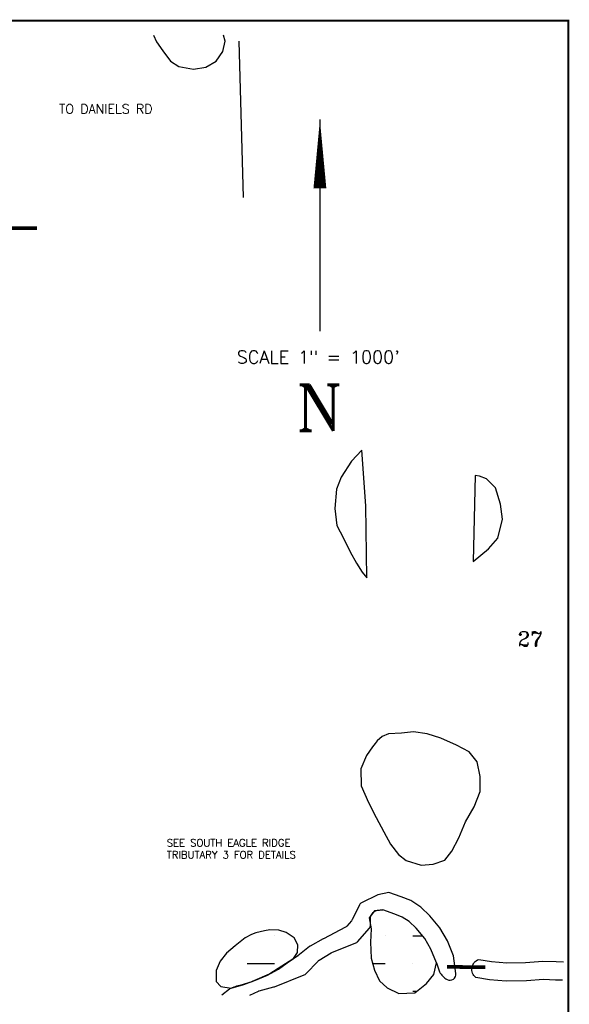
# Model space of a CAD drawing. Extents: x 223190 to 239950, y 793000 to 803727.
# Tile 5 of 5: x 236965 to 239950, y 798379 to 803727. Entities that reach past the tile are written whole.
import ezdxf
from ezdxf.enums import TextEntityAlignment as Align

# ---------------------------------------------------------------- set-up
doc = ezdxf.new("R2010")
doc.units = 0
doc.header["$LTSCALE"] = 800
doc.layers.get('0').update_dxf_attribs({"linetype": 'CONTINUOUS'})
for name, color, linetype in [('BORDER', 1, 'CONTINUOUS'), ('HATCH', 3, 'CONTINUOUS'), ('MINROADS', 9, 'CONTINUOUS'), ('MORE_WL', 14, 'CONTINUOUS'), ('PLAKES', 5, 'CONTINUOUS'), ('STRUCTURES', 1, 'CONTINUOUS'), ('TEXT', 7, 'CONTINUOUS'), ('WL-PRESERVE', 14, 'CONTINUOUS')]:
    doc.layers.add(name, color=color, linetype=linetype)
doc.styles.get("Standard").update_dxf_attribs({"font": 'ROMANT'})

# ---------------------------------------------------------------- blocks, each defined once
blk = doc.blocks.new('*X')
at = {"color": 0}
for p, q in [((238350, 798750), (238350, 798750)), ((238950, 798750), (238950, 798750)), ((239100, 798750), (239154, 798750)), ((238050, 798600), (238050, 798600)), ((238200, 798600), (238350, 798600)), ((238882.3, 798600), (238950, 798600)), ((239100, 798600), (239100, 798600)), ((239100, 798450), (239122.5, 798450))]:
    blk.add_line(p, q, dxfattribs=at)

msp = doc.modelspace()

# ---------------------------------------------------------------- linework, layer by layer
at = {"layer": 'BORDER', "color": 0, "const_width": 10}
msp.add_lwpolyline([(223195, 793262), (239945, 793262), (239945, 803722), (223195, 803722)], close=True, dxfattribs=at)
at = {"layer": 'MINROADS', "color": 0}
msp.add_lwpolyline([(238156.3, 803610.4), (238178.4, 802761.7)], dxfattribs=at)
at = {"layer": 'MORE_WL', "color": 0}
msp.add_lwpolyline([(237692.7, 803643), (237707.8, 803605.9), (237743.5, 803557.4), (237783.8, 803501.5), (237830.3, 803472.7), (237909.3, 803459), (237975.8, 803468.2), (238032.7, 803501.2), (238067.7, 803554.3), (238081.8, 803609.6), (238072.4, 803643)], dxfattribs=at)
for points in [[(238823.1, 801389.3), (238766.6, 801328.4), (238711.8, 801242.2), (238685.4, 801176.1), (238677.4, 801071.5), (238688.2, 800980), (238723.7, 800910), (238760.1, 800835.8), (238793.8, 800775.4), (238825.2, 800726.3), (238850.8, 800695.8), (238844.5, 801085.6)], [(239427.8, 800783.3), (239510.7, 800852.9), (239561.3, 800911.5), (239588.1, 801013), (239575.6, 801095.4), (239548.5, 801183.2), (239500.7, 801233.2), (239463.1, 801246.7), (239438.5, 801250.5)], [(238881.1, 799776.8), (238849, 799729.5), (238817.5, 799658.5), (238819, 799564.8), (238858.8, 799475), (238902.1, 799394), (238942.8, 799314.7), (238979.8, 799248.8), (239021.8, 799191.6), (239064.7, 799159.3), (239145.9, 799133.9), (239210.4, 799139.5), (239274.7, 799162.4), (239312.3, 799210.3), (239350, 799283.2), (239385.7, 799370.1), (239432.9, 799450.7), (239466.8, 799534.2), (239466.6, 799616.2), (239448.9, 799694.8), (239406.3, 799750), (239336.7, 799786.4), (239252.6, 799824.4), (239178.5, 799848), (239104.4, 799858.3), (239039.5, 799851.5), (238968.5, 799846.9), (238933.5, 799833.1), (238906.7, 799809.8), (238895.8, 799795.3)]]:
    msp.add_lwpolyline(points, close=True, dxfattribs=at)
at = {"layer": 'PLAKES', "color": 0}
for points in [[(239229.4, 798603.8), (239245.4, 798554.8, 0.148128), (239286.8, 798513.4, 0.610274), (239334.3, 798546.2), (239321.8, 798642.1), (239288.2, 798723), (239247.4, 798794.2), (239192.4, 798860), (239143.7, 798907.1), (239088.9, 798942.3), (239037.7, 798962.2), (238970.9, 798986.4), (238911, 798973.5), (238821.5, 798929.8, 0.166795), (238810, 798918.4), (238770.4, 798837.6, -0.064648), (238766.8, 798832.2), (238742, 798803.5, -0.094178), (238734.6, 798797.8), (238614.7, 798735.1, 0.006212), (238614.1, 798734.8), (238542.1, 798694.9, 0.045514), (238538.3, 798692.3), (238476.3, 798641.4, -0.029256), (238473.9, 798639.6), (238324.1, 798543.4, -0.041062), (238320.5, 798541.5), (238228, 798501.7, -0.024802), (238225.7, 798500.8), (238160.5, 798480.1, 0.085612), (238127.6, 798470.9), (238110.4, 798463.9, 0.068918), (238104.5, 798460.4), (238062.8, 798427.6, 0.006211)], [(238214.6, 798427.6), (238262, 798450.1, -0.045993), (238266.3, 798451.7), (238345.5, 798472.8, 0.030388), (238348.3, 798473.7), (238510.6, 798538.8, 0.106252), (238519.3, 798544.7), (238585.7, 798613.8, -0.066356), (238590.9, 798617.9), (238657.3, 798657.7, -0.039629), (238660.8, 798659.4), (238790.9, 798711.6, 0.119388), (238800.5, 798718.4), (238864.4, 798792.2, 0.18405), (238870.5, 798808.9), (238870, 798846.9, -0.158718), (238874.6, 798861.7), (238885.8, 798877.4, -0.207835), (238902.8, 798887.8), (238935, 798892.2, -0.018614), (238936.9, 798892.4)], [(239913.8, 798508.9), (239875.9, 798510.4), (239809.1, 798512.5), (239716.8, 798505.2), (239607.7, 798504.3), (239516.3, 798511.7), (239442.1, 798523.7, -0.583455), (239458.1, 798622.4)], [(239458.1, 798622.4), (239528.3, 798611), (239611.3, 798604.4), (239712.4, 798605.2), (239806.7, 798612.6), (239879.5, 798610.3), (239918.6, 798608.8, -0.842958)]]:
    msp.add_lwpolyline(points, format="xyb", dxfattribs=at)
at = {"layer": 'STRUCTURES', "color": 0, "const_width": 20}
for points in [[(236810, 802595), (237060, 802595)], [(239286.3, 798581.6), (239494.4, 798580.6)]]:
    msp.add_lwpolyline(points, dxfattribs=at)
at = {"layer": 'TEXT', "color": 0}
msp.add_line((238595.7, 803185.1), (238595.7, 802034.9), dxfattribs=at)
for points in [[(237017.4, 803576.9, 0, 25, 0), (237017.4, 803482.2, 0, 0, 0), (237017.4, 803295.3, 0, 0, 0.414214), (237067.4, 803245.3, 0, 0, 0), (237126.1, 803245.3, 0, 0, 0)], [(238595.7, 803185.1, 0, 70, 0), (238595.7, 802810.1, 70, 70, 0)]]:
    msp.add_lwpolyline(points, format="xyseb", dxfattribs=at)
at = {"layer": 'WL-PRESERVE', "color": 0}
for points in [[(238936.9, 798892.4), (238892, 798886.3), (238863.5, 798849), (238874.5, 798789.2), (238870.3, 798716.8), (238874.9, 798628.8), (238891.6, 798563.6), (238919.8, 798505.2), (238961.5, 798467.5), (239024.3, 798437), (239111.5, 798441.2), (239175.2, 798492), (239213.9, 798540.1), (239229.4, 798603.8)], [(239229.4, 798603.8), (239198.3, 798678.8), (239165, 798736.8), (239119.1, 798791.8), (239081.3, 798828.3), (239043.3, 798852.8), (239002.6, 798868.6), (238936.9, 798892.4)]]:
    msp.add_lwpolyline(points, dxfattribs=at)
msp.add_lwpolyline([(238190.3, 798740.3), (238134.9, 798697.1), (238087.8, 798655.6), (238054.5, 798613.6), (238032.6, 798561.7), (238032.5, 798502.9), (238058.6, 798475.4), (238113.5, 798467), (238183.1, 798486.4), (238246.5, 798509.1), (238310.7, 798537.3), (238370.3, 798569.4), (238417.5, 798603.7), (238451.4, 798628.3), (238473.2, 798660.3), (238475.1, 798702.1), (238455.1, 798738.8), (238411.9, 798768.5), (238372.5, 798781.5), (238323.6, 798783.6), (238295.5, 798776.9), (238247.2, 798766.4), (238223.9, 798758.5)], close=True, dxfattribs=at)

# ---------------------------------------------------------------- block references
at = {"layer": 'HATCH', "color": 0}
msp.add_blockref('*X', (0, 0), dxfattribs=at)
msp.add_blockref('*X', (0, 0), dxfattribs=at)
msp.add_blockref('*X', (0, 0), dxfattribs=at)
msp.add_blockref('*X', (0, 0), dxfattribs=at)
msp.add_blockref('*X', (0, 0), dxfattribs=at)
msp.add_blockref('*X', (0, 0), dxfattribs=at)
msp.add_blockref('*X', (0, 0), dxfattribs=at)
msp.add_blockref('*X', (0, 0), dxfattribs=at)
msp.add_blockref('*X', (0, 0), dxfattribs=at)
msp.add_blockref('*X', (0, 0), dxfattribs=at)
msp.add_blockref('*X', (0, 0), dxfattribs=at)

# ---------------------------------------------------------------- texts
at = {"layer": 'TEXT', "color": 0}
for s, height, p in [('TO DANIELS RD', 50, (237179, 803217.5)), ('27', 80, (239668.9, 800324.1)), ('SEE SOUTH EAGLE RIDGE', 40, (237763.9, 799235.6)), ('TRIBUTARY 3 FOR DETAILS', 40, (237763.9, 799170.9))]:
    msp.add_text(s, height=height, dxfattribs=at).set_placement(p)
for s, height, p in [('SCALE 1" = 1000\'', 70.014, (238586.4, 801859.1)), ('N', 250.1, (238593.4, 801493.2))]:
    msp.add_text(s, height=height, dxfattribs=at).set_placement(p, align=Align.CENTER)

doc.saveas('drawing.dxf')
